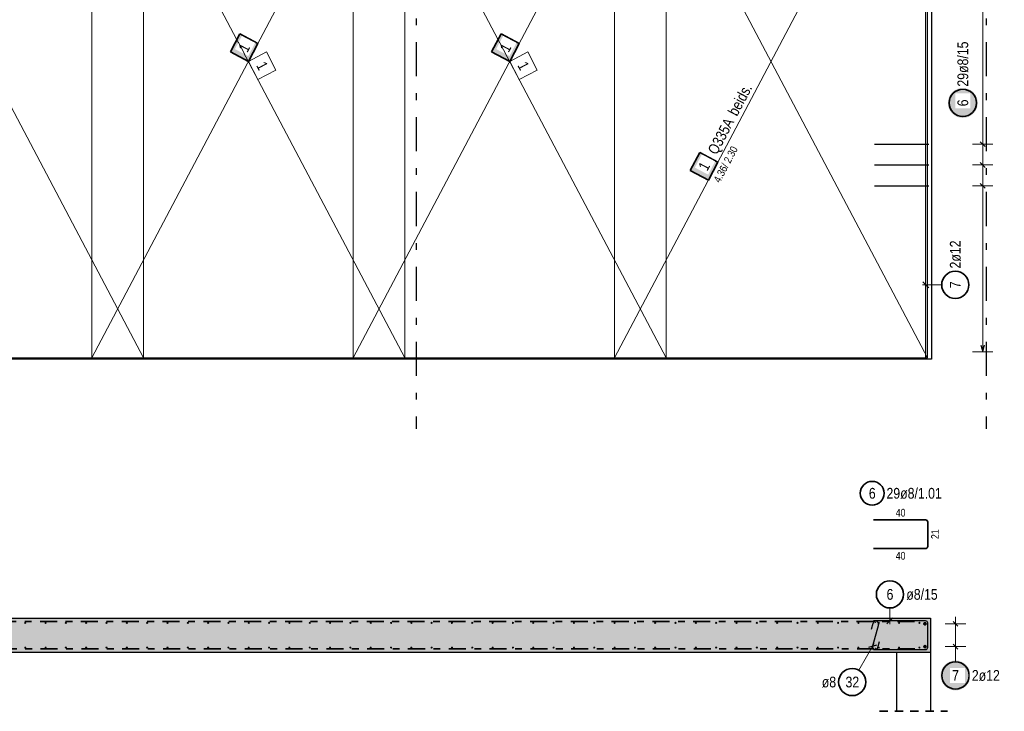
# Model space of a CAD drawing. Header units: millimetres. Extents: x -20 to 91, y -4 to 50.
# Tile 24 of 41: x 33 to 47, y 24 to 34. Entities that reach past the tile are written whole.
import ezdxf

# ---------------------------------------------------------------- set-up
doc = ezdxf.new("R2010")
doc.units = ezdxf.units.MM
for name, pattern in [('DASHDOT', [1, 0.5, -0.25, 0, -0.25]), ('DASHDOTX2', [2, 1, -0.5, 0, -0.5]), ('HIDDEN', [0.375, 0.25, -0.125])]:
    doc.linetypes.add(name, pattern=pattern)
for name, color, linetype, lineweight in [('Achsen', 7, 'Continuous', 20), ('Bewehrung', 7, 'Continuous', 20), ('nplo Bewehrung', 7, 'Continuous', 20), ('Schraffuren', 7, 'Continuous', 20)]:
    doc.layers.add(name, color=color, linetype=linetype, lineweight=lineweight)
doc.styles.add('Arial Narrow', font='ARIALN.TTF')

msp = doc.modelspace()

# ---------------------------------------------------------------- hatches: boundary and pattern name
at = {"lineweight": 35, "true_color": 0xffffff}
for points in [[(35.958928, 33.600141), (35.818827, 33.334864), (36.084105, 33.194763), (36.224205, 33.46004)], [(39.798927, 33.600147), (39.658827, 33.33487), (39.924104, 33.19477), (40.064204, 33.460047)]]:
    msp.add_hatch(color=7, dxfattribs=at).paths.add_polyline_path(points)
at = {"lineweight": 25, "true_color": 0xffffff}
for points in [[(46.804068, 32.585989), (46.803934, 32.593666), (46.803532, 32.601335), (46.802863, 32.608985), (46.801927, 32.616607), (46.800726, 32.624191), (46.799261, 32.631729), (46.797533, 32.639211), (46.795546, 32.646629), (46.793301, 32.653972), (46.790801, 32.661233), (46.788049, 32.668402), (46.785048, 32.675471), (46.781803, 32.68243), (46.778317, 32.689272), (46.774594, 32.695989), (46.770639, 32.702571), (46.766457, 32.709011), (46.762052, 32.715301), (46.757431, 32.721434), (46.752598, 32.727402), (46.74756, 32.733197), (46.742323, 32.738813), (46.736893, 32.744243), (46.731277, 32.74948), (46.725482, 32.754518), (46.719514, 32.759351), (46.713381, 32.763972), (46.707091, 32.768377), (46.700651, 32.772559), (46.694068, 32.776514), (46.687352, 32.780237), (46.68051, 32.783723), (46.67355, 32.786969), (46.666482, 32.789969), (46.659313, 32.792721), (46.652052, 32.795221), (46.644709, 32.797466), (46.637291, 32.799454), (46.629809, 32.801181), (46.622271, 32.802646), (46.614686, 32.803848), (46.607065, 32.804783), (46.599415, 32.805453), (46.591746, 32.805855), (46.584068, 32.805989), (46.57639, 32.805855), (46.568722, 32.805453), (46.561072, 32.804783), (46.55345, 32.803848), (46.545866, 32.802646), (46.538328, 32.801181), (46.530846, 32.799454), (46.523428, 32.797466), (46.516085, 32.795221), (46.508824, 32.792721), (46.501655, 32.789969), (46.494586, 32.786969), (46.487627, 32.783723), (46.480785, 32.780237), (46.474068, 32.776514), (46.467486, 32.772559), (46.461046, 32.768377), (46.454756, 32.763972), (46.448623, 32.759351), (46.442655, 32.754518), (46.43686, 32.74948), (46.431243, 32.744243), (46.425814, 32.738813), (46.420576, 32.733197), (46.415539, 32.727402), (46.410706, 32.721434), (46.406085, 32.715301), (46.40168, 32.709011), (46.397498, 32.702571), (46.393543, 32.695989), (46.38982, 32.689272), (46.386334, 32.68243), (46.383088, 32.675471), (46.380088, 32.668402), (46.377336, 32.661233), (46.374836, 32.653972), (46.372591, 32.646629), (46.370603, 32.639211), (46.368876, 32.631729), (46.367411, 32.624191), (46.366209, 32.616607), (46.365274, 32.608985), (46.364604, 32.601335), (46.364202, 32.593666), (46.364068, 32.585989), (46.364202, 32.578311), (46.364604, 32.570642), (46.365274, 32.562992), (46.366209, 32.55537), (46.367411, 32.547786), (46.368876, 32.540248), (46.370603, 32.532766), (46.372591, 32.525348), (46.374836, 32.518005), (46.377336, 32.510744), (46.380088, 32.503575), (46.383088, 32.496506), (46.386334, 32.489547), (46.38982, 32.482705), (46.393543, 32.475989), (46.397498, 32.469406), (46.40168, 32.462966), (46.406085, 32.456676), (46.410706, 32.450543), (46.415539, 32.444575), (46.420576, 32.43878), (46.425814, 32.433164), (46.431243, 32.427734), (46.43686, 32.422497), (46.442655, 32.417459), (46.448623, 32.412626), (46.454756, 32.408005), (46.461046, 32.4036), (46.467486, 32.399418), (46.474068, 32.395463), (46.480785, 32.39174), (46.487627, 32.388254), (46.494586, 32.385009), (46.501655, 32.382008), (46.508824, 32.379256), (46.516085, 32.376756), (46.523428, 32.374511), (46.530846, 32.372523), (46.538328, 32.370796), (46.545866, 32.369331), (46.55345, 32.36813), (46.561072, 32.367194), (46.568722, 32.366524), (46.57639, 32.366123), (46.584068, 32.365989), (46.591746, 32.366123), (46.599415, 32.366524), (46.607065, 32.367194), (46.614686, 32.36813), (46.622271, 32.369331), (46.629809, 32.370796), (46.637291, 32.372523), (46.644709, 32.374511), (46.652052, 32.376756), (46.659313, 32.379256), (46.666482, 32.382008), (46.67355, 32.385009), (46.68051, 32.388254), (46.687352, 32.39174), (46.694068, 32.395463), (46.700651, 32.399418), (46.707091, 32.4036), (46.713381, 32.408005), (46.719514, 32.412626), (46.725482, 32.417459), (46.731277, 32.422497), (46.736893, 32.427734), (46.742323, 32.433164), (46.74756, 32.43878), (46.752598, 32.444575), (46.757431, 32.450543), (46.762052, 32.456676), (46.766457, 32.462966), (46.770639, 32.469406), (46.774594, 32.475989), (46.778317, 32.482705), (46.781803, 32.489547), (46.785048, 32.496506), (46.788049, 32.503575), (46.790801, 32.510744), (46.793301, 32.518005), (46.795546, 32.525348), (46.797533, 32.532766), (46.799261, 32.540248), (46.800726, 32.547786), (46.801927, 32.55537), (46.802863, 32.562992), (46.803532, 32.570642)], [(46.696666, 24.172859), (46.696532, 24.180537), (46.69613, 24.188206), (46.695461, 24.195856), (46.694525, 24.203477), (46.693323, 24.211062), (46.691858, 24.2186), (46.690131, 24.226082), (46.688143, 24.2335), (46.685898, 24.240843), (46.683398, 24.248104), (46.680646, 24.255273), (46.677646, 24.262341), (46.6744, 24.269301), (46.670914, 24.276143), (46.667191, 24.282859), (46.663236, 24.289442), (46.659054, 24.295882), (46.654649, 24.302172), (46.650028, 24.308305), (46.645196, 24.314273), (46.640158, 24.320068), (46.63492, 24.325684), (46.629491, 24.331114), (46.623874, 24.336351), (46.618079, 24.341389), (46.612111, 24.346222), (46.605978, 24.350843), (46.599688, 24.355248), (46.593248, 24.35943), (46.586666, 24.363385), (46.579949, 24.367108), (46.573107, 24.370594), (46.566148, 24.373839), (46.559079, 24.37684), (46.55191, 24.379592), (46.544649, 24.382092), (46.537306, 24.384337), (46.529889, 24.386324), (46.522406, 24.388052), (46.514868, 24.389517), (46.507284, 24.390718), (46.499662, 24.391654), (46.492012, 24.392323), (46.484344, 24.392725), (46.476666, 24.392859), (46.468988, 24.392725), (46.461319, 24.392323), (46.453669, 24.391654), (46.446048, 24.390718), (46.438463, 24.389517), (46.430925, 24.388052), (46.423443, 24.386324), (46.416026, 24.384337), (46.408682, 24.382092), (46.401421, 24.379592), (46.394252, 24.37684), (46.387184, 24.373839), (46.380224, 24.370594), (46.373382, 24.367108), (46.366666, 24.363385), (46.360084, 24.35943), (46.353643, 24.355248), (46.347353, 24.350843), (46.34122, 24.346222), (46.335252, 24.341389), (46.329457, 24.336351), (46.323841, 24.331114), (46.318411, 24.325684), (46.313174, 24.320068), (46.308136, 24.314273), (46.303303, 24.308305), (46.298682, 24.302172), (46.294277, 24.295882), (46.290095, 24.289442), (46.28614, 24.282859), (46.282417, 24.276143), (46.278931, 24.269301), (46.275686, 24.262341), (46.272685, 24.255273), (46.269933, 24.248104), (46.267433, 24.240843), (46.265188, 24.2335), (46.263201, 24.226082), (46.261473, 24.2186), (46.260008, 24.211062), (46.258807, 24.203477), (46.257871, 24.195856), (46.257202, 24.188206), (46.2568, 24.180537), (46.256666, 24.172859), (46.2568, 24.165181), (46.257202, 24.157513), (46.257871, 24.149863), (46.258807, 24.142241), (46.260008, 24.134657), (46.261473, 24.127119), (46.263201, 24.119637), (46.265188, 24.112219), (46.267433, 24.104876), (46.269933, 24.097615), (46.272685, 24.090446), (46.275686, 24.083377), (46.278931, 24.076418), (46.282417, 24.069576), (46.28614, 24.062859), (46.290095, 24.056277), (46.294277, 24.049837), (46.298682, 24.043547), (46.303303, 24.037414), (46.308136, 24.031446), (46.313174, 24.025651), (46.318411, 24.020034), (46.323841, 24.014605), (46.329457, 24.009367), (46.335252, 24.00433), (46.34122, 23.999497), (46.347353, 23.994876), (46.353643, 23.990471), (46.360084, 23.986289), (46.366666, 23.982334), (46.373382, 23.978611), (46.380224, 23.975125), (46.387184, 23.971879), (46.394252, 23.968879), (46.401421, 23.966127), (46.408682, 23.963627), (46.416026, 23.961382), (46.423443, 23.959394), (46.430925, 23.957667), (46.438463, 23.956202), (46.446048, 23.955), (46.453669, 23.954065), (46.461319, 23.953395), (46.468988, 23.952993), (46.476666, 23.952859), (46.484344, 23.952993), (46.492012, 23.953395), (46.499662, 23.954065), (46.507284, 23.955), (46.514868, 23.956202), (46.522406, 23.957667), (46.529889, 23.959394), (46.537306, 23.961382), (46.544649, 23.963627), (46.55191, 23.966127), (46.559079, 23.968879), (46.566148, 23.971879), (46.573107, 23.975125), (46.579949, 23.978611), (46.586666, 23.982334), (46.593248, 23.986289), (46.599688, 23.990471), (46.605978, 23.994876), (46.612111, 23.999497), (46.618079, 24.00433), (46.623874, 24.009367), (46.629491, 24.014605), (46.63492, 24.020034), (46.640158, 24.025651), (46.645196, 24.031446), (46.650028, 24.037414), (46.654649, 24.043547), (46.659054, 24.049837), (46.663236, 24.056277), (46.667191, 24.062859), (46.670914, 24.069576), (46.6744, 24.076418), (46.677646, 24.083377), (46.680646, 24.090446), (46.683398, 24.097615), (46.685898, 24.104876), (46.688143, 24.112219), (46.690131, 24.119637), (46.691858, 24.127119), (46.693323, 24.134657), (46.694525, 24.142241), (46.695461, 24.149863), (46.69613, 24.157513)]]:
    msp.add_hatch(color=7, dxfattribs=at).paths.add_polyline_path(points)
at = {"lineweight": 18, "true_color": 0xffffff}
msp.add_hatch(color=7, dxfattribs=at).paths.add_polyline_path([(42.718928, 31.858144), (42.578828, 31.592867), (42.844105, 31.452766), (42.984205, 31.718043)])
at = {"layer": 'Schraffuren', "lineweight": 13, "true_color": 0xd7ffd7}
msp.add_hatch(color=254, dxfattribs=at).paths.add_polyline_path([(46.109011, 24.513732), (22.999011, 24.513732), (22.999011, 25.013732), (46.109011, 25.013732)])

# ---------------------------------------------------------------- linework, layer by layer
at = {"color": 9, "linetype": 'Continuous', "lineweight": 0, "ltscale": 0.5}
for p, q in [((34.544102, 28.839765), (29.944103, 37.549757)), ((33.784106, 37.549763), (33.784106, 28.839769)), ((34.544102, 28.839765), (34.544102, 37.549761)), ((37.624105, 37.549772), (37.624105, 28.839776)), ((38.384103, 28.839769), (38.384103, 37.549766)), ((41.464104, 37.549773), (41.464104, 28.839772)), ((42.224102, 28.839779), (42.224102, 37.549772)), ((46.064103, 28.839772), (46.064103, 37.549776)), ((36.489482, 33.06959), (36.349382, 33.334867)), ((40.329481, 33.069599), (40.189381, 33.334876)), ((36.084105, 33.194766), (36.224205, 32.929489)), ((39.924104, 33.194775), (40.064204, 32.929498)), ((36.224205, 32.929489), (36.489482, 33.06959)), ((40.064204, 32.929498), (40.329481, 33.069599)), ((29.944103, 28.839765), (34.544102, 28.839765)), ((33.784106, 28.839769), (38.384103, 28.839769)), ((37.624105, 28.839776), (42.224102, 28.839779)), ((38.384103, 28.839769), (38.384103, 28.839769)), ((41.464104, 28.839772), (46.064103, 28.839772)), ((46.064103, 28.839772), (46.064103, 28.839772))]:
    msp.add_line(p, q, dxfattribs=at)
at = {"color": 7, "linetype": 'Continuous', "lineweight": 18, "ltscale": 0.5}
for p, q in [((38.384103, 37.549761), (33.784106, 28.839765)), ((33.784106, 37.549758), (33.784106, 28.839765)), ((34.544098, 28.839774), (34.544098, 37.549764)), ((37.624104, 28.839767), (42.224103, 37.549773)), ((37.624104, 37.549769), (37.624104, 28.839767)), ((38.384103, 28.839765), (38.384103, 37.549761)), ((46.064103, 37.549764), (41.464106, 28.839768)), ((41.464106, 37.549761), (41.464106, 28.839768)), ((42.224103, 28.839767), (42.224103, 37.549773)), ((46.064103, 28.839768), (46.064103, 37.549764)), ((29.9441, 28.839771), (34.544098, 28.839774)), ((33.784106, 28.839765), (38.384103, 28.839765)), ((37.624104, 28.839767), (42.224103, 28.839767)), ((38.384103, 28.839765), (38.384103, 28.839765)), ((41.464106, 28.839768), (46.064103, 28.839768)), ((46.064103, 28.839768), (46.064103, 28.839768))]:
    msp.add_line(p, q, dxfattribs=at)
at = {"color": 5, "linetype": 'Continuous', "lineweight": 18, "ltscale": 0.5}
for p, q in [((46.876666, 37.471777), (46.876666, 28.927771)), ((47.026666, 31.979202), (46.726666, 31.979202)), ((47.026666, 31.674059), (46.726666, 31.674059)), ((47.026666, 31.368916), (46.726666, 31.368916)), ((46.27348, 29.913407), (45.992103, 29.913407)), ((46.726666, 28.927771), (47.026666, 28.927771)), ((46.626666, 24.931732), (46.326666, 24.931732)), ((46.476666, 25.031732), (46.476666, 24.495732)), ((46.626666, 24.595732), (46.326666, 24.595732)), ((46.476666, 24.372859), (46.476666, 24.495732))]:
    msp.add_line(p, q, dxfattribs=at)
at = {"color": 3, "linetype": 'Continuous', "lineweight": 25, "ltscale": 0.5}
for p, q in [((46.042103, 28.819765), (46.042103, 34.507518)), ((46.912021, 31.943846), (46.84131, 32.014557)), ((45.284103, 31.979202), (46.084103, 31.979202)), ((46.912021, 31.638703), (46.84131, 31.709414)), ((45.284103, 31.674059), (46.084103, 31.674059)), ((46.912021, 31.33356), (46.84131, 31.404271)), ((45.284103, 31.368916), (46.084103, 31.368916)), ((45.997909, 29.957601), (46.086297, 29.869213)), ((46.849871, 29.027771), (46.876666, 28.927771)), ((46.876666, 28.927771), (46.903461, 29.027771)), ((46.512021, 24.896377), (46.44131, 24.967087)), ((46.512021, 24.560377), (46.44131, 24.631088))]:
    msp.add_line(p, q, dxfattribs=at)
at = {"color": 2, "linetype": 'Continuous', "lineweight": 35, "ltscale": 0.5}
for p, q in [((35.958928, 33.600141), (35.818827, 33.334864)), ((36.224205, 33.46004), (35.958928, 33.600141)), ((39.798927, 33.600147), (39.658827, 33.33487)), ((40.064204, 33.460047), (39.798927, 33.600147)), ((36.084105, 33.194763), (36.224205, 33.46004)), ((39.924104, 33.19477), (40.064204, 33.460047)), ((35.818827, 33.334864), (36.084105, 33.194763)), ((39.658827, 33.33487), (39.924104, 33.19477)), ((42.718928, 31.858144), (42.578828, 31.592867)), ((42.984205, 31.718043), (42.718928, 31.858144)), ((42.844105, 31.452766), (42.984205, 31.718043)), ((42.578828, 31.592867), (42.844105, 31.452766)), ((45.269011, 26.457694), (46.037011, 26.457694)), ((46.069011, 26.425694), (46.069011, 26.069694)), ((46.037011, 26.037694), (45.269011, 26.037694))]:
    msp.add_line(p, q, dxfattribs=at)
at = {"color": 2, "linetype": 'DASHDOT', "lineweight": 35, "ltscale": 0.5}
for p, q in [((20.423077, 24.963732), (45.974741, 24.963732)), ((20.429789, 24.563732), (45.974741, 24.563732))]:
    msp.add_line(p, q, dxfattribs=at)
at = {"color": 2, "linetype": 'HIDDEN', "lineweight": 35, "ltscale": 0.5}
msp.add_line((45.359362, 23.645549), (46.359362, 23.645549), dxfattribs=at)
at = {"color": 2, "linetype": 'Continuous', "lineweight": 35, "ltscale": 0.5}
for centre, radius in [((46.584068, 32.585989), 0.2), ((46.47348, 29.913407), 0.2), ((45.25257, 26.849415), 0.175), ((46.476666, 24.172859), 0.2)]:
    msp.add_circle(centre, radius, dxfattribs=at)
at = {"color": 9, "linetype": 'Continuous', "lineweight": 0}
for centre in [(45.301467, 24.95176), (45.302237, 24.571785)]:
    msp.add_circle(centre, 0.00222, dxfattribs=at)
at = {"color": 4, "linetype": 'Continuous', "lineweight": 50, "ltscale": 0.5}
for centre, radius in [((46.027011, 24.931732), 0.012), ((46.027011, 24.931732), 0.012), ((46.027011, 24.931732), 0.0108), ((46.027011, 24.931732), 0.0084), ((46.027011, 24.931732), 0.006), ((46.027011, 24.931732), 0.0036), ((46.027011, 24.931732), 0.0012), ((46.027011, 24.595732), 0.012), ((46.027011, 24.595732), 0.012), ((46.027011, 24.595732), 0.0108), ((46.027011, 24.595732), 0.0084), ((46.027011, 24.595732), 0.006), ((46.027011, 24.595732), 0.0036), ((46.027011, 24.595732), 0.0012)]:
    msp.add_circle(centre, radius, dxfattribs=at)
at = {"color": 2, "linetype": 'Continuous', "lineweight": 35, "ltscale": 0.5}
for centre, start, end in [((46.037011, 26.425694), 0, 90), ((46.037011, 26.069694), 270, 0)]:
    msp.add_arc(centre, 0.032, start, end, dxfattribs=at)
at = {"layer": 'Achsen', "color": 3, "linetype": 'DASHDOTX2', "lineweight": 25, "ltscale": 0.5}
for p, q in [((38.549032, 38.97742), (38.549032, 27.794799)), ((46.929032, 38.97742), (46.929032, 27.794799))]:
    msp.add_line(p, q, dxfattribs=at)
at = {"layer": 'Achsen', "color": 3, "linetype": 'Continuous', "lineweight": 25}
for p, q in [((46.124103, 35.819763), (46.124103, 28.819765)), ((46.124103, 28.819765), (23.014103, 28.819765)), ((45.609362, 24.513736), (45.609362, 23.645549)), ((46.109011, 24.513736), (46.109362, 24.513736)), ((46.109362, 24.513736), (46.109362, 23.645549))]:
    msp.add_line(p, q, dxfattribs=at)
at = {"layer": 'Bewehrung', "color": 5, "linetype": 'Continuous', "lineweight": 18, "ltscale": 0.5}
for p, q in [((45.513286, 25.164029), (45.513286, 24.923732)), ((45.058214, 24.249892), (45.282355, 24.643528))]:
    msp.add_line(p, q, dxfattribs=at)
at = {"layer": 'Bewehrung', "color": 3, "linetype": 'Continuous', "lineweight": 25, "ltscale": 0.5}
for p, q in [((45.242992, 24.850413), (45.268064, 24.941429)), ((45.34521, 24.920251), (45.258494, 24.603293)), ((46.037011, 24.973732), (45.269011, 24.973732)), ((45.469092, 24.929538), (45.55748, 25.017926)), ((46.069011, 24.585732), (46.069011, 24.941732)), ((45.317887, 24.616615), (45.197342, 24.583541)), ((45.33564, 24.582115), (45.360712, 24.673131)), ((45.269011, 24.553732), (46.037011, 24.553732))]:
    msp.add_line(p, q, dxfattribs=at)
at = {"layer": 'Bewehrung', "color": 2, "linetype": 'Continuous', "lineweight": 35, "ltscale": 0.5}
for centre in [(45.513286, 25.364029), (44.959251, 24.076092)]:
    msp.add_circle(centre, 0.2, dxfattribs=at)
at = {"layer": 'Bewehrung', "color": 3, "linetype": 'Continuous', "lineweight": 25, "ltscale": 0.5}
for centre, radius, start, end in [((45.306628, 24.930807), 0.04, 344.6989997, 164.5989997), ((46.037011, 24.941732), 0.032, 0, 90), ((45.297076, 24.592738), 0.04, 164.6989997, 344.5989997), ((46.037011, 24.585732), 0.032, 270, 0)]:
    msp.add_arc(centre, radius, start, end, dxfattribs=at)
at = {"layer": 'nplo Bewehrung', "color": 9, "linetype": 'Continuous', "lineweight": 0, "ltscale": 0.5}
for centre in [(32.804086, 24.945732), (32.804086, 24.945732), (33.102764, 24.945732), (33.102764, 24.945732), (33.401441, 24.945732), (33.401441, 24.945732), (33.700118, 24.945732), (33.700118, 24.945732), (33.998796, 24.945732), (33.998796, 24.945732), (34.297473, 24.945732), (34.297473, 24.945732), (34.59615, 24.945732), (34.59615, 24.945732), (34.894827, 24.945732), (34.894827, 24.945732), (35.193505, 24.945732), (35.193505, 24.945732), (35.492182, 24.945732), (35.492182, 24.945732), (35.790859, 24.945732), (35.790859, 24.945732), (36.089536, 24.945732), (36.089536, 24.945732), (36.388214, 24.945732), (36.388214, 24.945732), (36.686891, 24.945732), (36.686891, 24.945732), (36.985568, 24.945732), (36.985568, 24.945732), (37.284246, 24.945732), (37.284246, 24.945732), (37.582923, 24.945732), (37.582923, 24.945732), (37.8816, 24.945732), (37.8816, 24.945732), (38.180277, 24.945732), (38.180277, 24.945732), (38.478955, 24.945732), (38.478955, 24.945732), (38.777632, 24.945732), (38.777632, 24.945732), (39.076309, 24.945732), (39.076309, 24.945732), (39.374986, 24.945732), (39.374986, 24.945732), (39.673664, 24.945732), (39.673664, 24.945732), (39.972341, 24.945732), (39.972341, 24.945732), (40.271018, 24.945732), (40.271018, 24.945732), (40.569696, 24.945732), (40.569696, 24.945732), (40.868373, 24.945732), (40.868373, 24.945732), (41.16705, 24.945732), (41.16705, 24.945732), (41.465727, 24.945732), (41.465727, 24.945732), (41.764405, 24.945732), (41.764405, 24.945732), (42.063082, 24.945732), (42.063082, 24.945732), (42.361759, 24.945732), (42.361759, 24.945732), (42.660436, 24.945732), (42.660436, 24.945732), (42.959114, 24.945732), (42.959114, 24.945732), (43.257791, 24.945732), (43.257791, 24.945732), (43.556468, 24.945732), (43.556468, 24.945732), (43.855146, 24.945732), (43.855146, 24.945732), (44.153823, 24.945732), (44.153823, 24.945732), (44.4525, 24.945732), (44.4525, 24.945732), (44.751177, 24.945732), (44.751177, 24.945732), (45.049855, 24.945732), (45.049855, 24.945732), (45.348532, 24.945732), (45.348532, 24.945732), (45.647209, 24.945732), (45.647209, 24.945732), (45.945886, 24.945732), (45.945886, 24.945732), (32.804086, 24.581732), (32.804086, 24.581732), (33.102764, 24.581732), (33.102764, 24.581732), (33.401441, 24.581732), (33.401441, 24.581732), (33.700118, 24.581732), (33.700118, 24.581732), (33.998796, 24.581732), (33.998796, 24.581732), (34.297473, 24.581732), (34.297473, 24.581732), (34.59615, 24.581732), (34.59615, 24.581732), (34.894827, 24.581732), (34.894827, 24.581732), (35.193505, 24.581732), (35.193505, 24.581732), (35.492182, 24.581732), (35.492182, 24.581732), (35.790859, 24.581732), (35.790859, 24.581732), (36.089536, 24.581732), (36.089536, 24.581732), (36.388214, 24.581732), (36.388214, 24.581732), (36.686891, 24.581732), (36.686891, 24.581732), (36.985568, 24.581732), (36.985568, 24.581732), (37.284246, 24.581732), (37.284246, 24.581732), (37.582923, 24.581732), (37.582923, 24.581732), (37.8816, 24.581732), (37.8816, 24.581732), (38.180277, 24.581732), (38.180277, 24.581732), (38.478955, 24.581732), (38.478955, 24.581732), (38.777632, 24.581732), (38.777632, 24.581732), (39.076309, 24.581732), (39.076309, 24.581732), (39.374986, 24.581732), (39.374986, 24.581732), (39.673664, 24.581732), (39.673664, 24.581732), (39.972341, 24.581732), (39.972341, 24.581732), (40.271018, 24.581732), (40.271018, 24.581732), (40.569696, 24.581732), (40.569696, 24.581732), (40.868373, 24.581732), (40.868373, 24.581732), (41.16705, 24.581732), (41.16705, 24.581732), (41.465727, 24.581732), (41.465727, 24.581732), (41.764405, 24.581732), (41.764405, 24.581732), (42.063082, 24.581732), (42.063082, 24.581732), (42.361759, 24.581732), (42.361759, 24.581732), (42.660436, 24.581732), (42.660436, 24.581732), (42.959114, 24.581732), (42.959114, 24.581732), (43.257791, 24.581732), (43.257791, 24.581732), (43.556468, 24.581732), (43.556468, 24.581732), (43.855146, 24.581732), (43.855146, 24.581732), (44.153823, 24.581732), (44.153823, 24.581732), (44.4525, 24.581732), (44.4525, 24.581732), (44.751177, 24.581732), (44.751177, 24.581732), (45.049855, 24.581732), (45.049855, 24.581732), (45.348532, 24.581732), (45.348532, 24.581732), (45.647209, 24.581732), (45.647209, 24.581732), (45.945886, 24.581732), (45.945886, 24.581732)]:
    msp.add_circle(centre, 0.008, dxfattribs=at)
at = {"layer": 'Schraffuren', "color": 3, "linetype": 'Continuous', "lineweight": 25}
for p, q in [((22.999006, 25.013732), (46.109011, 25.013732)), ((46.109011, 25.013732), (46.109011, 24.513732)), ((22.999011, 24.513736), (46.109011, 24.513736))]:
    msp.add_line(p, q, dxfattribs=at)

# ---------------------------------------------------------------- texts
at = {"color": 9, "lineweight": 0, "char_height": 0.1575, "attachment_point": 1, "rotation": 297.83982, "line_spacing_factor": 0.9, "style": 'Arial Narrow'}
for insert in [(36.33326, 33.212825), (40.173259, 33.212834)]:
    msp.add_mtext('1', dxfattribs=dict(at, insert=insert))
at = {"color": 2, "lineweight": 35, "char_height": 0.1575, "attachment_point": 1, "rotation": 90, "line_spacing_factor": 0.9, "style": 'Arial Narrow'}
for s, insert in [('2ø12', (46.39473, 30.153407)), ('7', (46.39473, 29.863794))]:
    msp.add_mtext(s, dxfattribs=dict(at, insert=insert))
at = {"color": 2, "lineweight": 35, "char_height": 0.1575, "attachment_point": 1, "line_spacing_factor": 0.9, "style": 'Arial Narrow'}
for s, insert in [('6', (45.202958, 26.928165)), ('29ø8/1.01', (45.46257, 26.928165))]:
    msp.add_mtext(s, dxfattribs=dict(at, insert=insert))
at = {"color": 3, "lineweight": 25, "char_height": 0.1125, "attachment_point": 1, "line_spacing_factor": 0.9, "style": 'Arial Narrow'}
for insert in [(45.598136, 26.620194), (45.598136, 25.987694)]:
    msp.add_mtext('40', dxfattribs=dict(at, insert=insert))
at = {"color": 3, "lineweight": 25, "insert": (46.119011, 26.176819), "char_height": 0.1125, "attachment_point": 1, "rotation": 90, "line_spacing_factor": 0.9, "style": 'Arial Narrow'}
msp.add_mtext('21', dxfattribs=at)
at = {"layer": 'Bewehrung', "color": 2, "lineweight": 35, "char_height": 0.1575, "attachment_point": 1, "line_spacing_factor": 0.9, "style": 'Arial Narrow'}
for s, insert in [('6', (45.463673, 25.442779)), ('ø8/15', (45.753286, 25.442779)), ('ø8', (44.511351, 24.154842)), ('32', (44.860026, 24.154842))]:
    msp.add_mtext(s, dxfattribs=dict(at, insert=insert))

# ---------------------------------------------------------------- next in the draw order: texts
at = {"color": 2, "lineweight": 35, "char_height": 0.1575, "attachment_point": 1, "line_spacing_factor": 0.9, "style": 'Arial Narrow', "bg_fill": 3, "box_fill_scale": 1.2, "bg_fill_color": 256, "bg_fill_true_color": 13158600, "bg_fill_transparency": 0}
for s, insert, rotation in [('29ø8/15', (46.505318, 32.825989), 90), ('1', (35.928712, 33.390358), 62.1601878), ('1', (39.768711, 33.390365), 62.1602068), ('6', (46.505318, 32.536376), 90), ('Q335A', (42.826905, 31.885935), 62.1601878), ('1', (42.688712, 31.648361), 62.1601878)]:
    msp.add_mtext(s, dxfattribs=dict(at, insert=insert, rotation=rotation))
for s, insert in [('7', (46.427053, 24.251609)), ('2ø12', (46.716666, 24.251609))]:
    msp.add_mtext(s, dxfattribs=dict(at, insert=insert))

# ---------------------------------------------------------------- next in the draw order: linework, layer by layer
at = {"color": 9, "linetype": 'Continuous', "lineweight": 0, "ltscale": 0.5}
for p, q in [((33.784106, 37.549763), (38.384103, 28.839769)), ((42.224102, 28.839779), (37.624105, 37.549772)), ((36.349382, 33.334867), (36.084105, 33.194766)), ((40.189381, 33.334876), (39.924104, 33.194775))]:
    msp.add_line(p, q, dxfattribs=at)

# ---------------------------------------------------------------- next in the draw order: texts
at = {"color": 2, "lineweight": 35, "attachment_point": 1, "rotation": 62.1601878, "line_spacing_factor": 0.9, "style": 'Arial Narrow', "bg_fill": 3, "box_fill_scale": 1.2, "bg_fill_color": 256, "bg_fill_true_color": 13158600, "bg_fill_transparency": 0}
for s, insert, char_height in [('beids.', (43.124536, 32.454846), 0.16), (' 4.36/ 2.30', (42.89716, 31.424746), 0.1125)]:
    msp.add_mtext(s, dxfattribs=dict(at, insert=insert, char_height=char_height))

# ---------------------------------------------------------------- next in the draw order: linework, layer by layer
at = {"color": 9, "linetype": 'Continuous', "lineweight": 0, "ltscale": 0.5}
msp.add_line((41.464104, 37.549773), (46.064103, 28.839772), dxfattribs=at)

doc.saveas('drawing.dxf')
